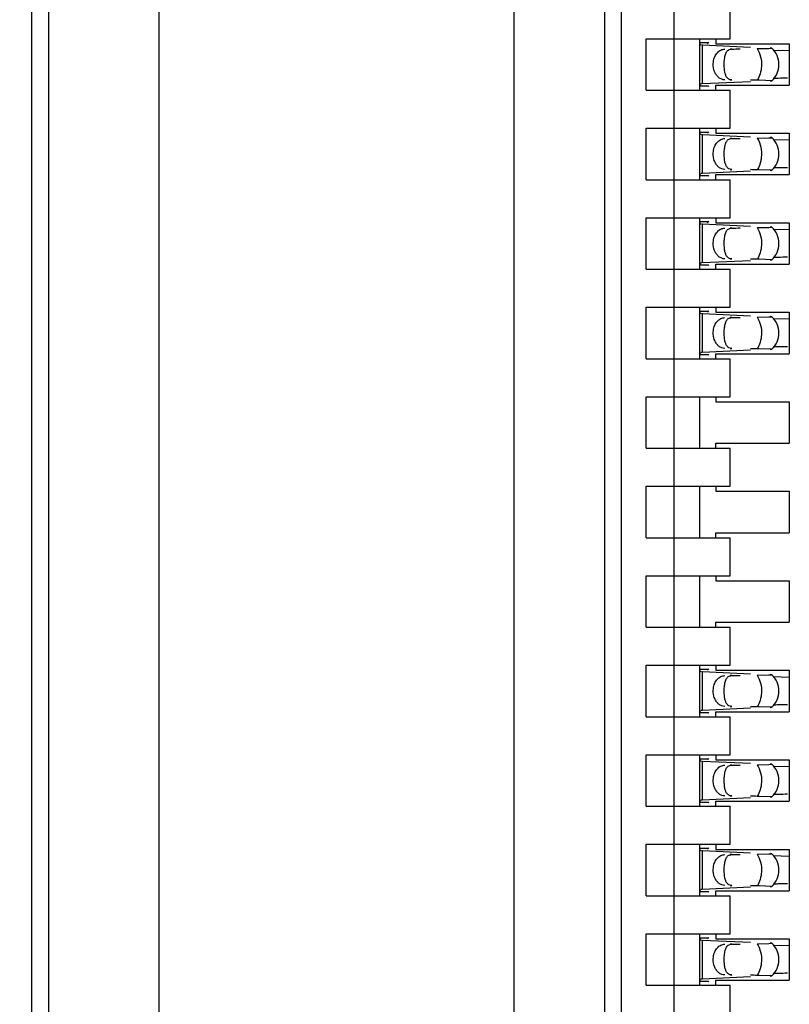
# Model space of a CAD drawing. Header units: inches. Extents: x 0 to 22, y 0 to 17.
# Tile 23 of 52: x 4.281 to 4.552, y 9.009 to 9.355. Entities that reach past the tile are written whole.
import ezdxf

# ---------------------------------------------------------------- set-up
doc = ezdxf.new("R2010")
doc.units = ezdxf.units.IN
doc.header["$LTSCALE"] = 1.21
doc.header["$MEASUREMENT"] = 0
doc.layers.get('0').update_dxf_attribs({"linetype": 'CONTINUOUS'})
doc.layers.add('DIMENSIONS', color=7, linetype='CONTINUOUS')
doc.styles.get("Standard").update_dxf_attribs({"font": 'txt', "width": 0.8})
doc.dimstyles.new('DIMSTYLE_1', dxfattribs={"dimtxt": 0.125, "dimasz": 0.18, "dimexe": 0.18, "dimexo": 0.0625, "dimgap": 0.09, "dimtad": 0, "dimtih": 1, "dimtoh": 1, "dimdec": 3, "dimzin": 4, "dimdsep": 46, "dimtxsty": 'STANDARD', "dimblk": '_FILLED', "dimblk1": '_FILLED', "dimblk2": '_FILLED', "dimcen": 0.09, "dimadec": 0, "dimazin": 0, "dimtp": 0.01, "dimtm": 0.01, "dimtfac": 1, "dimtdec": 3, "dimtofl": 0, "dimtmove": 0, "dimatfit": 3, "dimldrblk": '_FILLED', "dimfxl": 1, "dimtolj": 1, "dimtzin": 4, "dimarcsym": 0})

# ---------------------------------------------------------------- blocks, each defined once
blk = doc.blocks.new('*D4')
at = {"layer": 'DIMENSIONS', "color": 2, "linetype": 'CONTINUOUS'}
blk.add_line((4.453634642, 7.0576741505), (3.554734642, 7.0576741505), dxfattribs=at)
at = {"layer": 'DIMENSIONS', "color": 2, "linetype": 'CONTINUOUS', "insert": (3.492234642, 7.1201741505), "char_height": 0.125, "width": 1.525, "attachment_point": 3, "line_spacing_factor": 0.9}
blk.add_mtext('-4.822{\\Ftxt.shx;\\W1.000000;\\H0.125000; }[122.48]', dxfattribs=at)
blk = doc.blocks.new('_FILLED')
at = {"color": 0, "linetype": 'BYBLOCK'}
blk.add_solid([(0, 0), (-1, 0.1736111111), (-1, -0.1736111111)], dxfattribs=at)
blk = doc.blocks.new('*D5')
at = {"layer": 'DIMENSIONS', "color": 2, "linetype": 'CONTINUOUS'}
for p, q in [((4.0577810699, 6.9362306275), (3.9375, 6.75)), ((4.441734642, 6.9362306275), (4.0577810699, 6.9362306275)), ((3.9375, 6.75), (3.554734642, 6.75))]:
    blk.add_line(p, q, dxfattribs=at)
at = {"layer": 'DIMENSIONS', "color": 2, "linetype": 'CONTINUOUS', "insert": (3.492234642, 6.8125), "char_height": 0.125, "width": 1.525, "attachment_point": 3, "line_spacing_factor": 0.9}
blk.add_mtext('-4.943{\\Ftxt.shx;\\W1.000000;\\H0.125000; }[125.56]', dxfattribs=at)

msp = doc.modelspace()

# ---------------------------------------------------------------- linework, layer by layer
at = {"color": 7, "linetype": 'CONTINUOUS'}
for p, q in [((4.3300220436, 7.8665553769), (4.3300220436, 11.070792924)), ((4.4550220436, 7.8665953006), (4.4550220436, 11.0707530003)), ((4.2911810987, 8.1738788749), (4.2911810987, 11.0085245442)), ((4.4869732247, 8.1738788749), (4.4869732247, 11.0085245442)), ((4.2852755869, 8.2919891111), (4.2852755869, 10.890414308)), ((4.4928787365, 8.2919891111), (4.4928787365, 10.8293906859)), ((4.5113826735, 8.3562762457), (4.5113826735, 10.8261271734)), ((4.5310677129, 9.3482883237), (4.5310677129, 9.3616741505)), ((4.5015401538, 9.3482883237), (4.5310677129, 9.3482883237)), ((4.5015401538, 9.3301780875), (4.5015401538, 9.3482883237)), ((4.5204377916, 9.3301780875), (4.5204377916, 9.3482883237)), ((4.5261070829, 9.3482883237), (4.5261070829, 9.3465166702)), ((4.523383, 9.3467949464), (4.5204377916, 9.3467949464)), ((4.5204377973, 9.3467863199), (4.5204387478, 9.3468571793)), ((4.5204526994, 9.3465492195), (4.5204377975, 9.3467850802)), ((4.5214046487, 9.3459740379), (4.5209895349, 9.3459966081)), ((4.538287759, 9.3451914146), (4.521404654, 9.3459758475)), ((4.5231670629, 9.3465420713), (4.523383, 9.3467949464)), ((4.5261070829, 9.3465166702), (4.5519338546, 9.3465166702)), ((4.540623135, 9.3447982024), (4.5447165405, 9.3448902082)), ((4.5447165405, 9.3448902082), (4.545776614, 9.3449584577)), ((4.5457883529, 9.3449695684), (4.5451576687, 9.3450228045)), ((4.551923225, 9.3440466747), (4.5462588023, 9.3441870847)), ((4.5519338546, 9.3465166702), (4.5519338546, 9.331949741)), ((4.5413699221, 9.3336557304), (4.540623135, 9.3336682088)), ((4.5457883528, 9.3334968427), (4.5413699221, 9.3336557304)), ((4.5015401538, 9.3301780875), (4.5310677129, 9.3301780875)), ((4.5204377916, 9.3316714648), (4.523383, 9.3316714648)), ((4.5204377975, 9.331681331), (4.5206828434, 9.3323893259)), ((4.5204387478, 9.3316092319), (4.5204377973, 9.3316800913)), ((4.5208249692, 9.3324585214), (4.521182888, 9.3324810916)), ((4.521404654, 9.3324905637), (4.538287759, 9.3332749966)), ((4.5261070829, 9.331949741), (4.5519338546, 9.331949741)), ((4.5261070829, 9.3301780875), (4.5261070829, 9.331949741)), ((4.5310677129, 9.3167922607), (4.5310677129, 9.3301780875)), ((4.5451576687, 9.3334436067), (4.5457883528, 9.3334968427)), ((4.5015401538, 9.3167922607), (4.5310677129, 9.3167922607)), ((4.5015401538, 9.2986820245), (4.5015401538, 9.3167922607)), ((4.5204377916, 9.2986820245), (4.5204377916, 9.3167922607)), ((4.5261070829, 9.3167922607), (4.5261070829, 9.3150206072)), ((4.523383, 9.3152988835), (4.5204377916, 9.3152988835)), ((4.5204377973, 9.3152902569), (4.5204387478, 9.3153611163)), ((4.5204526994, 9.3150531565), (4.5204377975, 9.3152890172)), ((4.5214046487, 9.3144779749), (4.5209895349, 9.3145005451)), ((4.5382877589, 9.3136953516), (4.521404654, 9.3144797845)), ((4.5231670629, 9.3150460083), (4.523383, 9.3152988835)), ((4.5261070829, 9.3150206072), (4.5519338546, 9.3150206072)), ((4.540623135, 9.3133021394), (4.5447165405, 9.3133941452)), ((4.5447165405, 9.3133941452), (4.545776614, 9.3134623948)), ((4.5457883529, 9.3134735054), (4.5451576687, 9.3135267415)), ((4.5519338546, 9.3150206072), (4.5519338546, 9.300453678)), ((4.551923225, 9.3125506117), (4.5462588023, 9.3126910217)), ((4.5204377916, 9.3001754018), (4.523383, 9.3001754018)), ((4.5204377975, 9.300185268), (4.5206828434, 9.3008932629)), ((4.5204387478, 9.3001131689), (4.5204377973, 9.3001840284)), ((4.5208249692, 9.3009624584), (4.521182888, 9.3009850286)), ((4.521404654, 9.3009945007), (4.5382877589, 9.3017789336)), ((4.5261070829, 9.300453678), (4.5519338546, 9.300453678)), ((4.5261070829, 9.2986820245), (4.5261070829, 9.300453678)), ((4.5413699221, 9.3021596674), (4.540623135, 9.3021721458)), ((4.5457883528, 9.3020007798), (4.5413699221, 9.3021596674)), ((4.5451576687, 9.3019475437), (4.5457883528, 9.3020007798)), ((4.5015401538, 9.2986820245), (4.5310677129, 9.2986820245)), ((4.5310677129, 9.2852961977), (4.5310677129, 9.2986820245)), ((4.5015401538, 9.2852961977), (4.5310677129, 9.2852961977)), ((4.5015401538, 9.2671859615), (4.5015401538, 9.2852961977)), ((4.5204377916, 9.2671859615), (4.5204377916, 9.2852961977)), ((4.5261070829, 9.2852961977), (4.5261070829, 9.2835245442)), ((4.523383, 9.2838028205), (4.5204377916, 9.2838028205)), ((4.5204377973, 9.2837941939), (4.5204387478, 9.2838650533)), ((4.5204526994, 9.2835570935), (4.5204377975, 9.2837929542)), ((4.5214046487, 9.2829819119), (4.5209895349, 9.2830044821)), ((4.5382877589, 9.2821992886), (4.521404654, 9.2829837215)), ((4.5231670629, 9.2835499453), (4.523383, 9.2838028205)), ((4.5261070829, 9.2835245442), (4.5519338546, 9.2835245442)), ((4.540623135, 9.2818060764), (4.5447165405, 9.2818980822)), ((4.5447165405, 9.2818980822), (4.545776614, 9.2819663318)), ((4.5457883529, 9.2819774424), (4.5451576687, 9.2820306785)), ((4.5519338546, 9.2835245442), (4.5519338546, 9.2689576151)), ((4.551923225, 9.2810545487), (4.5462588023, 9.2811949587)), ((4.5204377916, 9.2686793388), (4.523383, 9.2686793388)), ((4.5204377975, 9.268689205), (4.5206828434, 9.2693971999)), ((4.5204387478, 9.2686171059), (4.5204377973, 9.2686879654)), ((4.5208249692, 9.2694663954), (4.521182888, 9.2694889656)), ((4.521404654, 9.2694984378), (4.538287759, 9.2702828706)), ((4.5261070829, 9.2689576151), (4.5519338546, 9.2689576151)), ((4.5261070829, 9.2671859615), (4.5261070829, 9.2689576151)), ((4.5413699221, 9.2706636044), (4.540623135, 9.2706760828)), ((4.5457883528, 9.2705047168), (4.5413699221, 9.2706636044)), ((4.5451576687, 9.2704514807), (4.5457883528, 9.2705047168)), ((4.5015401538, 9.2671859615), (4.5310677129, 9.2671859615)), ((4.5310677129, 9.2538001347), (4.5310677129, 9.2671859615)), ((4.5015401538, 9.2538001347), (4.5310677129, 9.2538001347)), ((4.5015401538, 9.2356898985), (4.5015401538, 9.2538001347)), ((4.5204377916, 9.2356898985), (4.5204377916, 9.2538001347)), ((4.523383, 9.2523067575), (4.5204377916, 9.2523067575)), ((4.5204377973, 9.2522981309), (4.5204387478, 9.2523689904)), ((4.5204526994, 9.2520610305), (4.5204377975, 9.2522968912)), ((4.5214046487, 9.2514858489), (4.5209895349, 9.2515084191)), ((4.5382877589, 9.2507032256), (4.521404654, 9.2514876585)), ((4.5231670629, 9.2520538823), (4.523383, 9.2523067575)), ((4.5261070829, 9.2538001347), (4.5261070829, 9.2520284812)), ((4.5261070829, 9.2520284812), (4.5519338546, 9.2520284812)), ((4.540623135, 9.2503100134), (4.5447165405, 9.2504020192)), ((4.5447165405, 9.2504020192), (4.545776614, 9.2504702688)), ((4.5457883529, 9.2504813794), (4.5451576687, 9.2505346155)), ((4.5519338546, 9.2520284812), (4.5519338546, 9.2374615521)), ((4.551923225, 9.2495584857), (4.5462588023, 9.2496988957)), ((4.5204377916, 9.2371832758), (4.523383, 9.2371832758)), ((4.5204377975, 9.237193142), (4.5206828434, 9.2379011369)), ((4.5204387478, 9.2371210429), (4.5204377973, 9.2371919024)), ((4.5208249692, 9.2379703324), (4.521182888, 9.2379929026)), ((4.521404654, 9.2380023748), (4.538287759, 9.2387868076)), ((4.5261070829, 9.2374615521), (4.5519338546, 9.2374615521)), ((4.5261070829, 9.2356898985), (4.5261070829, 9.2374615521)), ((4.5413699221, 9.2391675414), (4.540623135, 9.2391800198)), ((4.5457883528, 9.2390086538), (4.5413699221, 9.2391675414)), ((4.5451576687, 9.2389554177), (4.5457883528, 9.2390086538)), ((4.5015401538, 9.2356898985), (4.5310677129, 9.2356898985)), ((4.5310677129, 9.2223040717), (4.5310677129, 9.2356898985)), ((4.5015401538, 9.2223040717), (4.5310677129, 9.2223040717)), ((4.5015401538, 9.2041938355), (4.5015401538, 9.2223040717)), ((4.5204377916, 9.2041938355), (4.5204377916, 9.2223040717)), ((4.5261070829, 9.2223040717), (4.5261070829, 9.2205324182)), ((4.5261070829, 9.2205324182), (4.5519338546, 9.2205324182)), ((4.5519338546, 9.2205324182), (4.5519338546, 9.2059654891)), ((4.5261070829, 9.2059654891), (4.5519338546, 9.2059654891)), ((4.5261070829, 9.2041938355), (4.5261070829, 9.2059654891)), ((4.5015401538, 9.2041938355), (4.5310677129, 9.2041938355)), ((4.5310677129, 9.1908080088), (4.5310677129, 9.2041938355)), ((4.5015401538, 9.1908080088), (4.5310677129, 9.1908080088)), ((4.5015401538, 9.1726977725), (4.5015401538, 9.1908080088)), ((4.5204377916, 9.1726977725), (4.5204377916, 9.1908080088)), ((4.5261070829, 9.1908080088), (4.5261070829, 9.1890363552)), ((4.5261070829, 9.1890363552), (4.5519338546, 9.1890363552)), ((4.5519338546, 9.1890363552), (4.5519338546, 9.1744694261)), ((4.5261070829, 9.1744694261), (4.5519338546, 9.1744694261)), ((4.5261070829, 9.1726977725), (4.5261070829, 9.1744694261)), ((4.5015401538, 9.1726977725), (4.5310677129, 9.1726977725)), ((4.5310677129, 9.1593119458), (4.5310677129, 9.1726977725)), ((4.5015401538, 9.1593119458), (4.5310677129, 9.1593119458)), ((4.5015401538, 9.1412017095), (4.5015401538, 9.1593119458)), ((4.5204377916, 9.1412017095), (4.5204377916, 9.1593119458)), ((4.5261070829, 9.1593119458), (4.5261070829, 9.1575402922)), ((4.5261070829, 9.1575402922), (4.5519338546, 9.1575402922)), ((4.5519338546, 9.1575402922), (4.5519338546, 9.1429733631)), ((4.5015401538, 9.1412017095), (4.5310677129, 9.1412017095)), ((4.5261070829, 9.1429733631), (4.5519338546, 9.1429733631)), ((4.5261070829, 9.1412017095), (4.5261070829, 9.1429733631)), ((4.5310677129, 9.1278158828), (4.5310677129, 9.1412017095)), ((4.5015401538, 9.1278158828), (4.5310677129, 9.1278158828)), ((4.5015401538, 9.1097056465), (4.5015401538, 9.1278158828)), ((4.5204377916, 9.1097056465), (4.5204377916, 9.1278158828)), ((4.523383, 9.1263225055), (4.5204377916, 9.1263225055)), ((4.5204377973, 9.1263138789), (4.5204387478, 9.1263847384)), ((4.5204526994, 9.1260767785), (4.5204377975, 9.1263126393)), ((4.5231670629, 9.1260696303), (4.523383, 9.1263225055)), ((4.5261070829, 9.1278158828), (4.5261070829, 9.1260442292)), ((4.5261070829, 9.1260442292), (4.5519338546, 9.1260442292)), ((4.5519338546, 9.1260442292), (4.5519338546, 9.1114773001)), ((4.5214046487, 9.1255015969), (4.5209895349, 9.1255241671)), ((4.5382877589, 9.1247189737), (4.521404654, 9.1255034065)), ((4.540623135, 9.1243257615), (4.5447165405, 9.1244177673)), ((4.5447165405, 9.1244177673), (4.545776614, 9.1244860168)), ((4.5457883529, 9.1244971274), (4.5451576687, 9.1245503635)), ((4.551923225, 9.1235742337), (4.5462588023, 9.1237146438)), ((4.5204377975, 9.1112088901), (4.5206828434, 9.111916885)), ((4.5208249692, 9.1119860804), (4.521182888, 9.1120086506)), ((4.521404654, 9.1120181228), (4.538287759, 9.1128025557)), ((4.5413699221, 9.1131832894), (4.540623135, 9.1131957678)), ((4.5457883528, 9.1130244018), (4.5413699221, 9.1131832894)), ((4.5451576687, 9.1129711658), (4.5457883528, 9.1130244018)), ((4.5015401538, 9.1097056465), (4.5310677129, 9.1097056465)), ((4.5204377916, 9.1111990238), (4.523383, 9.1111990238)), ((4.5204387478, 9.1111367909), (4.5204377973, 9.1112076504)), ((4.5261070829, 9.1114773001), (4.5519338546, 9.1114773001)), ((4.5261070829, 9.1097056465), (4.5261070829, 9.1114773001)), ((4.5310677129, 9.0963198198), (4.5310677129, 9.1097056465)), ((4.5015401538, 9.0963198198), (4.5310677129, 9.0963198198)), ((4.5015401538, 9.0782095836), (4.5015401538, 9.0963198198)), ((4.5204377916, 9.0782095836), (4.5204377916, 9.0963198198)), ((4.523383, 9.0948264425), (4.5204377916, 9.0948264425)), ((4.5204377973, 9.0948178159), (4.5204387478, 9.0948886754)), ((4.5204526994, 9.0945807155), (4.5204377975, 9.0948165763)), ((4.5231670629, 9.0945735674), (4.523383, 9.0948264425)), ((4.5261070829, 9.0963198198), (4.5261070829, 9.0945481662)), ((4.5261070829, 9.0945481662), (4.5519338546, 9.0945481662)), ((4.5519338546, 9.0945481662), (4.5519338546, 9.0799812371)), ((4.5214046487, 9.0940055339), (4.5209895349, 9.0940281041)), ((4.5382877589, 9.0932229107), (4.521404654, 9.0940073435)), ((4.540623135, 9.0928296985), (4.5447165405, 9.0929217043)), ((4.5447165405, 9.0929217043), (4.545776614, 9.0929899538)), ((4.5457883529, 9.0930010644), (4.5451576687, 9.0930543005)), ((4.551923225, 9.0920781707), (4.5462588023, 9.0922185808)), ((4.521404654, 9.0805220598), (4.538287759, 9.0813064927)), ((4.5413699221, 9.0816872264), (4.540623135, 9.0816997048)), ((4.5457883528, 9.0815283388), (4.5413699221, 9.0816872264)), ((4.5451576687, 9.0814751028), (4.5457883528, 9.0815283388)), ((4.5015401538, 9.0782095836), (4.5310677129, 9.0782095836)), ((4.5204377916, 9.0797029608), (4.523383, 9.0797029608)), ((4.5204377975, 9.0797128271), (4.5206828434, 9.080420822)), ((4.5204387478, 9.0796407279), (4.5204377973, 9.0797115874)), ((4.5208249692, 9.0804900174), (4.521182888, 9.0805125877)), ((4.5261070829, 9.0799812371), (4.5519338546, 9.0799812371)), ((4.5261070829, 9.0782095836), (4.5261070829, 9.0799812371)), ((4.5310677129, 9.0648237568), (4.5310677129, 9.0782095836)), ((4.5015401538, 9.0648237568), (4.5310677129, 9.0648237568)), ((4.5015401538, 9.0467135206), (4.5015401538, 9.0648237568)), ((4.5204377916, 9.0467135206), (4.5204377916, 9.0648237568)), ((4.523383, 9.0633303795), (4.5204377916, 9.0633303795)), ((4.5204377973, 9.0633217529), (4.5204387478, 9.0633926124)), ((4.5204526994, 9.0630846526), (4.5204377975, 9.0633205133)), ((4.5231670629, 9.0630775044), (4.523383, 9.0633303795)), ((4.5261070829, 9.0648237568), (4.5261070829, 9.0630521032)), ((4.5214046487, 9.0625094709), (4.5209895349, 9.0625320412)), ((4.5382877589, 9.0617268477), (4.521404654, 9.0625112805)), ((4.5261070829, 9.0630521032), (4.5519338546, 9.0630521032)), ((4.540623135, 9.0613336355), (4.5447165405, 9.0614256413)), ((4.5447165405, 9.0614256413), (4.545776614, 9.0614938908)), ((4.5457883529, 9.0615050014), (4.5451576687, 9.0615582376)), ((4.551923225, 9.0605821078), (4.5462588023, 9.0607225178)), ((4.5519338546, 9.0630521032), (4.5519338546, 9.0484851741)), ((4.521404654, 9.0490259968), (4.538287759, 9.0498104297)), ((4.5413699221, 9.0501911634), (4.540623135, 9.0502036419)), ((4.5457883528, 9.0500322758), (4.5413699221, 9.0501911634)), ((4.5451576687, 9.0499790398), (4.5457883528, 9.0500322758)), ((4.5015401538, 9.0467135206), (4.5310677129, 9.0467135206)), ((4.5204377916, 9.0482068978), (4.523383, 9.0482068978)), ((4.5204377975, 9.0482167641), (4.5206828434, 9.048924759)), ((4.5204387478, 9.0481446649), (4.5204377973, 9.0482155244)), ((4.5208249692, 9.0489939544), (4.521182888, 9.0490165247)), ((4.5261070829, 9.0484851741), (4.5519338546, 9.0484851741)), ((4.5261070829, 9.0467135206), (4.5261070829, 9.0484851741)), ((4.5310677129, 9.0333276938), (4.5310677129, 9.0467135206)), ((4.5015401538, 9.0333276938), (4.5310677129, 9.0333276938)), ((4.5015401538, 9.0152174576), (4.5015401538, 9.0333276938)), ((4.5204377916, 9.0152174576), (4.5204377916, 9.0333276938)), ((4.5261070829, 9.0333276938), (4.5261070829, 9.0315560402)), ((4.523383, 9.0318343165), (4.5204377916, 9.0318343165)), ((4.5204377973, 9.0318256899), (4.5204387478, 9.0318965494)), ((4.5204526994, 9.0315885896), (4.5204377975, 9.0318244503)), ((4.5214046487, 9.0310134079), (4.5209895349, 9.0310359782)), ((4.5382877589, 9.0302307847), (4.521404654, 9.0310152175)), ((4.5231670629, 9.0315814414), (4.523383, 9.0318343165)), ((4.5261070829, 9.0315560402), (4.5519338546, 9.0315560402)), ((4.540623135, 9.0298375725), (4.5447165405, 9.0299295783)), ((4.5447165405, 9.0299295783), (4.545776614, 9.0299978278)), ((4.5457883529, 9.0300089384), (4.5451576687, 9.0300621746)), ((4.551923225, 9.0290860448), (4.5462588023, 9.0292264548)), ((4.5519338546, 9.0315560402), (4.5519338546, 9.0169891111)), ((4.521404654, 9.0175299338), (4.538287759, 9.0183143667)), ((4.5413699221, 9.0186951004), (4.540623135, 9.0187075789)), ((4.5457883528, 9.0185362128), (4.5413699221, 9.0186951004)), ((4.5451576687, 9.0184829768), (4.5457883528, 9.0185362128)), ((4.5015401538, 9.0152174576), (4.5310677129, 9.0152174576)), ((4.5204377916, 9.0167108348), (4.523383, 9.0167108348)), ((4.5204377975, 9.0167207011), (4.5206828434, 9.017428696)), ((4.5204387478, 9.016648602), (4.5204377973, 9.0167194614)), ((4.5208249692, 9.0174978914), (4.521182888, 9.0175204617)), ((4.5261070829, 9.0169891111), (4.5519338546, 9.0169891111)), ((4.5261070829, 9.0152174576), (4.5261070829, 9.0169891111)), ((4.5310677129, 9.0018316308), (4.5310677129, 9.0152174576))]:
    msp.add_line(p, q, dxfattribs=at)
at = {"color": 9, "linetype": 'CONTINUOUS'}
for p, q in [((4.521404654, 9.3324905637), (4.521404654, 9.3459758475)), ((4.5316474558, 9.3446465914), (4.5310677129, 9.3446465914)), ((4.5310677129, 9.3338198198), (4.5316474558, 9.3338198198)), ((4.521404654, 9.3009945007), (4.521404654, 9.3144797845)), ((4.5316474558, 9.3131505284), (4.5310677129, 9.3131505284)), ((4.5310677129, 9.3023237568), (4.5316474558, 9.3023237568)), ((4.521404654, 9.2694984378), (4.521404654, 9.2829837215)), ((4.5316474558, 9.2816544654), (4.5310677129, 9.2816544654)), ((4.5310677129, 9.2708276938), (4.5316474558, 9.2708276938)), ((4.521404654, 9.2380023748), (4.521404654, 9.2514876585)), ((4.5316474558, 9.2501584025), (4.5310677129, 9.2501584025)), ((4.5310677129, 9.2393316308), (4.5316474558, 9.2393316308)), ((4.521404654, 9.1120181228), (4.521404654, 9.1255034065)), ((4.5316474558, 9.1241741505), (4.5310677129, 9.1241741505)), ((4.5310677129, 9.1133473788), (4.5316474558, 9.1133473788)), ((4.521404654, 9.0805220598), (4.521404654, 9.0940073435)), ((4.5316474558, 9.0926780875), (4.5310677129, 9.0926780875)), ((4.5310677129, 9.0818513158), (4.5316474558, 9.0818513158)), ((4.521404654, 9.0490259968), (4.521404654, 9.0625112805)), ((4.5316474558, 9.0611820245), (4.5310677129, 9.0611820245)), ((4.5310677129, 9.0503552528), (4.5316474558, 9.0503552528)), ((4.521404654, 9.0175299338), (4.521404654, 9.0310152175)), ((4.5316474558, 9.0296859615), (4.5310677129, 9.0296859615)), ((4.5310677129, 9.0188591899), (4.5316474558, 9.0188591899))]:
    msp.add_line(p, q, dxfattribs=at)
at = {"color": 7, "linetype": 'CONTINUOUS'}
for centre, radius, start, end in [((4.5403944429, 9.3392332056), 0.0078740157, 313.2376953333, 46.7623047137), ((4.5541723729, 9.0965716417), 0.2378393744, 91.4738626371, 91.9067402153), ((4.5618518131, 8.8064843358), 0.5280282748, 91.1421004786, 91.4972558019), ((4.5229607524, 9.2997130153), 0.0328162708, 92.7179069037, 93.1055942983), ((4.5403944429, 9.3077371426), 0.0078740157, 313.2376953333, 46.7623047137), ((4.5543366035, 9.0594006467), 0.2435166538, 91.4781476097, 91.8818145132), ((4.5618518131, 8.7749882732), 0.5280282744, 91.1421004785, 91.497255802), ((4.5229607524, 9.2682169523), 0.0328162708, 92.7179069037, 93.1055942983), ((4.5403944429, 9.2762410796), 0.0078740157, 313.2376953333, 46.7623047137), ((4.5543366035, 9.0279045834), 0.2435166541, 91.4781476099, 91.881814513), ((4.5618518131, 8.7434922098), 0.5280282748, 91.1421004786, 91.4972558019), ((4.5229607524, 9.2367208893), 0.0328162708, 92.7179069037, 93.1055942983), ((4.5403944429, 9.2447450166), 0.0078740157, 313.2376953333, 46.7623047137), ((4.5229607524, 9.2052248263), 0.0328162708, 92.7179069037, 93.1055942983), ((4.5541723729, 9.0020834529), 0.2378393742, 91.473862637, 91.9067402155), ((4.5618518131, 8.7119961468), 0.5280282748, 91.1421004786, 91.4972558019), ((4.5403944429, 9.1187607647), 0.0078740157, 313.2376953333, 46.7623047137), ((4.5229607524, 9.0792405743), 0.0328162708, 92.7179069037, 93.1055942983), ((4.5541723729, 8.8760992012), 0.2378393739, 91.4738626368, 91.9067402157), ((4.5618518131, 8.5860118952), 0.5280282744, 91.1421004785, 91.497255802), ((4.5403944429, 9.0872647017), 0.0078740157, 313.2376953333, 46.7623047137), ((4.5541723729, 8.844603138), 0.2378393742, 91.473862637, 91.9067402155), ((4.5618518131, 8.5545158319), 0.5280282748, 91.1421004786, 91.4972558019), ((4.5229607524, 9.0477445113), 0.0328162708, 92.7179069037, 93.1055942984), ((4.5403944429, 9.0557686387), 0.0078740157, 313.2376953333, 46.7623047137), ((4.5541723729, 8.813107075), 0.2378393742, 91.473862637, 91.9067402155), ((4.5618518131, 8.5230197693), 0.5280282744, 91.1421004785, 91.497255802), ((4.5229607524, 9.0162484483), 0.0328162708, 92.7179069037, 93.1055942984), ((4.5403944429, 9.0242725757), 0.0078740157, 313.2376953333, 46.7623047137), ((4.5541723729, 8.7816110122), 0.2378393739, 91.4738626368, 91.9067402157), ((4.5618518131, 8.4915237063), 0.5280282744, 91.1421004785, 91.497255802), ((4.5229607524, 8.9847523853), 0.0328162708, 92.7179069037, 93.1055942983)]:
    msp.add_arc(centre, radius, start, end, dxfattribs=at)
for centre, major_axis, ratio, start_param, end_param in [((4.5222451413, 9.3578161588), (0, 0.0118110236), 0.2679491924, -2.7738167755, -2.7145116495), ((4.2039877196, 9.3392332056), (0.4711895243, 0.0078735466), 0.0001824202, -0.8018391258, -0.7929241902), ((4.2039877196, 9.3392332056), (0.4711895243, -0.0078735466), 0.0001824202, 0.7749796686, 0.7820906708), ((4.5222451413, 9.3206502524), (-0, 0.0118110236), 0.2679491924, -0.4270814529, -0.3677758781), ((4.5222451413, 9.3263200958), (-0, 0.0118110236), 0.2679491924, -2.7738167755, -2.7145116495), ((4.2039877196, 9.3077371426), (0.4711895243, 0.0078735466), 0.0001824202, -0.8018391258, -0.7929241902), ((4.5222451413, 9.2891541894), (-0, 0.0118110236), 0.2679491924, -0.4270814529, -0.3677758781), ((4.2039877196, 9.3077371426), (0.4711895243, -0.0078735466), 0.0001824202, 0.7749796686, 0.7820906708), ((4.5222451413, 9.2948240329), (-0, 0.0118110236), 0.2679491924, -2.7738167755, -2.7145116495), ((4.2039877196, 9.2762410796), (0.4711895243, 0.0078735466), 0.0001824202, -0.8018391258, -0.7929241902), ((4.5222451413, 9.2576581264), (-0, 0.0118110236), 0.2679491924, -0.4270814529, -0.3677758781), ((4.2039877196, 9.2762410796), (0.4711895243, -0.0078735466), 0.0001824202, 0.7749796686, 0.7820906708), ((4.5222451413, 9.2633279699), (0, 0.0118110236), 0.2679491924, -2.7738167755, -2.7145116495), ((4.2039877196, 9.2447450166), (0.4711895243, 0.0078735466), 0.0001824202, -0.8018391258, -0.7929241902), ((4.5222451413, 9.2261620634), (-0, 0.0118110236), 0.2679491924, -0.4270814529, -0.3677758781), ((4.2039877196, 9.2447450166), (0.4711895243, -0.0078735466), 0.0001824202, 0.7749796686, 0.7820906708), ((4.5222451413, 9.1373437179), (0, 0.0118110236), 0.2679491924, -2.7738167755, -2.7145116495), ((4.2039877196, 9.1187607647), (0.4711895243, 0.0078735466), 0.0001824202, -0.8018391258, -0.7929241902), ((4.2039877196, 9.1187607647), (0.4711895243, -0.0078735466), 0.0001824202, 0.7749796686, 0.7820906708), ((4.5222451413, 9.1001778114), (-0, 0.0118110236), 0.2679491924, -0.4270814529, -0.3677758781), ((4.5222451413, 9.1058476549), (-0, 0.0118110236), 0.2679491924, -2.7738167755, -2.7145116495), ((4.2039877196, 9.0872647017), (0.4711895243, 0.0078735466), 0.0001824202, -0.8018391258, -0.7929241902), ((4.2039877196, 9.0872647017), (0.4711895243, -0.0078735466), 0.0001824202, 0.7749796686, 0.7820906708), ((4.5222451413, 9.0686817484), (-0, 0.0118110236), 0.2679491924, -0.4270814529, -0.3677758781), ((4.5222451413, 9.0743515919), (0, 0.0118110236), 0.2679491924, -2.7738167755, -2.7145116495), ((4.2039877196, 9.0557686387), (0.4711895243, 0.0078735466), 0.0001824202, -0.8018391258, -0.7929241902), ((4.2039877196, 9.0557686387), (0.4711895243, -0.0078735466), 0.0001824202, 0.7749796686, 0.7820906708), ((4.5222451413, 9.0371856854), (-0, 0.0118110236), 0.2679491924, -0.4270814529, -0.3677758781), ((4.5222451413, 9.0428555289), (-0, 0.0118110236), 0.2679491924, -2.7738167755, -2.7145116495), ((4.2039877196, 9.0242725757), (0.4711895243, 0.0078735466), 0.0001824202, -0.8018391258, -0.7929241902), ((4.2039877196, 9.0242725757), (0.4711895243, -0.0078735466), 0.0001824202, 0.7749796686, 0.7820906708), ((4.5222451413, 9.0056896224), (-0, 0.0118110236), 0.2679491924, -0.4270814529, -0.3677758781)]:
    msp.add_ellipse(centre, major_axis=major_axis, ratio=ratio, start_param=start_param, end_param=end_param, dxfattribs=at)
for points, knots in [([(4.520824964, 9.3460060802), (4.5207748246, 9.3460216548), (4.5206781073, 9.3460683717), (4.52051679, 9.3462407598), (4.5204696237, 9.346423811), (4.5204526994, 9.3465492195)], [0, 0, 0, 0, 0.2267990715, 0.4533532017, 1, 1, 1, 1]), ([(4.5252122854, 9.3401654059), (4.5252918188, 9.3407664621), (4.5255965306, 9.3419151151), (4.526486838, 9.343377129), (4.5277237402, 9.3443805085), (4.5287209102, 9.3446386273), (4.5291974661, 9.3446465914)], [0, 0, 0, 0, 0.28045492, 0.5418465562, 0.779528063, 1, 1, 1, 1]), ([(4.5290394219, 9.3402451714), (4.5290742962, 9.3408326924), (4.5291663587, 9.3416754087), (4.5294245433, 9.3427170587), (4.5296715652, 9.3433616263), (4.5299972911, 9.3439009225), (4.5304319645, 9.3443217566), (4.5309982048, 9.3445887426), (4.5314235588, 9.3446428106), (4.5316474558, 9.3446465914)], [0, 0, 0, 0, 0.3111597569, 0.4460927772, 0.566488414, 0.6748242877, 0.776716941, 0.8816123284, 1, 1, 1, 1]), ([(4.5256913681, 9.3365464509), (4.5255722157, 9.3368218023), (4.5251690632, 9.3379810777), (4.5250909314, 9.3392482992), (4.5252122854, 9.3401654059)], [0, 0, 0, 0, 0.2448939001, 1, 1, 1, 1]), ([(4.5292275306, 9.3366187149), (4.5291198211, 9.3371932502), (4.5289981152, 9.3384037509), (4.5290022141, 9.3396183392), (4.5290394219, 9.3402451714)], [0, 0, 0, 0, 0.4821064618, 1, 1, 1, 1]), ([(4.5291974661, 9.3338198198), (4.5288410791, 9.3338257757), (4.5281081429, 9.333967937), (4.5271135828, 9.334540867), (4.5262739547, 9.3354221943), (4.5258618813, 9.3361524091), (4.5256913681, 9.3365464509)], [0, 0, 0, 0, 0.2285254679, 0.4679518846, 0.7247253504, 1, 1, 1, 1]), ([(4.5316474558, 9.3338198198), (4.5313147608, 9.3338254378), (4.5308188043, 9.3339197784), (4.5302878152, 9.3342741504), (4.5299745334, 9.334612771), (4.5297211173, 9.3350224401), (4.5294346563, 9.3356851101), (4.5292995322, 9.3362346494), (4.5292275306, 9.3366187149)], [0, 0, 0, 0, 0.246021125, 0.3565709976, 0.4674902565, 0.584442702, 0.7110848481, 1, 1, 1, 1]), ([(4.520824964, 9.3145100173), (4.5207748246, 9.3145255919), (4.5206781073, 9.3145723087), (4.52051679, 9.3147446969), (4.5204696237, 9.314927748), (4.5204526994, 9.3150531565)], [0, 0, 0, 0, 0.2267990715, 0.4533532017, 1, 1, 1, 1]), ([(4.5252122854, 9.3086693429), (4.5252918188, 9.3092703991), (4.5255965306, 9.3104190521), (4.526486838, 9.311881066), (4.5277237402, 9.3128844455), (4.5287209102, 9.3131425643), (4.5291974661, 9.3131505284)], [0, 0, 0, 0, 0.28045492, 0.5418465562, 0.779528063, 1, 1, 1, 1]), ([(4.5290394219, 9.3087491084), (4.5290742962, 9.3093366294), (4.5291663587, 9.3101793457), (4.5294245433, 9.3112209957), (4.5296715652, 9.3118655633), (4.5299972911, 9.3124048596), (4.5304319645, 9.3128256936), (4.5309982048, 9.3130926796), (4.5314235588, 9.3131467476), (4.5316474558, 9.3131505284)], [0, 0, 0, 0, 0.3111597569, 0.4460927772, 0.566488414, 0.6748242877, 0.776716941, 0.8816123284, 1, 1, 1, 1]), ([(4.5256913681, 9.3050503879), (4.5255722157, 9.3053257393), (4.5251690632, 9.3064850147), (4.5250909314, 9.3077522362), (4.5252122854, 9.3086693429)], [0, 0, 0, 0, 0.2448939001, 1, 1, 1, 1]), ([(4.5292275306, 9.3051226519), (4.5291198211, 9.3056971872), (4.5289981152, 9.3069076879), (4.5290022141, 9.3081222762), (4.5290394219, 9.3087491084)], [0, 0, 0, 0, 0.4821064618, 1, 1, 1, 1]), ([(4.5291974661, 9.3023237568), (4.5288410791, 9.3023297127), (4.5281081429, 9.302471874), (4.5271135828, 9.303044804), (4.5262739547, 9.3039261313), (4.5258618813, 9.3046563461), (4.5256913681, 9.3050503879)], [0, 0, 0, 0, 0.2285254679, 0.4679518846, 0.7247253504, 1, 1, 1, 1]), ([(4.5316474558, 9.3023237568), (4.5313147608, 9.3023293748), (4.5308188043, 9.3024237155), (4.5302878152, 9.3027780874), (4.5299745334, 9.303116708), (4.5297211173, 9.3035263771), (4.5294346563, 9.3041890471), (4.5292995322, 9.3047385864), (4.5292275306, 9.3051226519)], [0, 0, 0, 0, 0.246021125, 0.3565709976, 0.4674902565, 0.584442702, 0.7110848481, 1, 1, 1, 1]), ([(4.520824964, 9.2830139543), (4.5207748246, 9.2830295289), (4.5206781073, 9.2830762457), (4.52051679, 9.2832486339), (4.5204696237, 9.283431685), (4.5204526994, 9.2835570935)], [0, 0, 0, 0, 0.2267990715, 0.4533532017, 1, 1, 1, 1]), ([(4.5252122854, 9.27717328), (4.5252918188, 9.2777743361), (4.5255965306, 9.2789229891), (4.526486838, 9.280385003), (4.5277237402, 9.2813883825), (4.5287209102, 9.2816465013), (4.5291974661, 9.2816544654)], [0, 0, 0, 0, 0.28045492, 0.5418465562, 0.779528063, 1, 1, 1, 1]), ([(4.5290394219, 9.2772530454), (4.5290742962, 9.2778405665), (4.5291663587, 9.2786832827), (4.5294245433, 9.2797249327), (4.5296715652, 9.2803695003), (4.5299972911, 9.2809087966), (4.5304319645, 9.2813296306), (4.5309982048, 9.2815966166), (4.5314235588, 9.2816506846), (4.5316474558, 9.2816544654)], [0, 0, 0, 0, 0.3111597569, 0.4460927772, 0.566488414, 0.6748242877, 0.776716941, 0.8816123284, 1, 1, 1, 1]), ([(4.5256913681, 9.2735543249), (4.5255722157, 9.2738296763), (4.5251690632, 9.2749889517), (4.5250909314, 9.2762561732), (4.5252122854, 9.27717328)], [0, 0, 0, 0, 0.2448939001, 1, 1, 1, 1]), ([(4.5292275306, 9.2736265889), (4.5291198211, 9.2742011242), (4.5289981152, 9.2754116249), (4.5290022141, 9.2766262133), (4.5290394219, 9.2772530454)], [0, 0, 0, 0, 0.4821064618, 1, 1, 1, 1]), ([(4.5291974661, 9.2708276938), (4.5288410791, 9.2708336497), (4.5281081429, 9.270975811), (4.5271135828, 9.271548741), (4.5262739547, 9.2724300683), (4.5258618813, 9.2731602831), (4.5256913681, 9.2735543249)], [0, 0, 0, 0, 0.2285254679, 0.4679518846, 0.7247253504, 1, 1, 1, 1]), ([(4.5316474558, 9.2708276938), (4.5313147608, 9.2708333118), (4.5308188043, 9.2709276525), (4.5302878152, 9.2712820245), (4.5299745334, 9.2716206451), (4.5297211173, 9.2720303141), (4.5294346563, 9.2726929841), (4.5292995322, 9.2732425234), (4.5292275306, 9.2736265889)], [0, 0, 0, 0, 0.246021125, 0.3565709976, 0.4674902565, 0.584442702, 0.7110848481, 1, 1, 1, 1]), ([(4.520824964, 9.2515178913), (4.5207748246, 9.2515334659), (4.5206781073, 9.2515801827), (4.52051679, 9.2517525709), (4.5204696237, 9.251935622), (4.5204526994, 9.2520610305)], [0, 0, 0, 0, 0.2267990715, 0.4533532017, 1, 1, 1, 1]), ([(4.5252122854, 9.245677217), (4.5252918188, 9.2462782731), (4.5255965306, 9.2474269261), (4.526486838, 9.2488889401), (4.5277237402, 9.2498923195), (4.5287209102, 9.2501504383), (4.5291974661, 9.2501584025)], [0, 0, 0, 0, 0.28045492, 0.5418465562, 0.779528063, 1, 1, 1, 1]), ([(4.5290394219, 9.2457569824), (4.5290742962, 9.2463445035), (4.5291663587, 9.2471872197), (4.5294245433, 9.2482288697), (4.5296715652, 9.2488734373), (4.5299972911, 9.2494127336), (4.5304319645, 9.2498335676), (4.5309982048, 9.2501005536), (4.5314235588, 9.2501546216), (4.5316474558, 9.2501584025)], [0, 0, 0, 0, 0.3111597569, 0.4460927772, 0.566488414, 0.6748242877, 0.776716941, 0.8816123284, 1, 1, 1, 1]), ([(4.5256913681, 9.2420582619), (4.5255722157, 9.2423336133), (4.5251690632, 9.2434928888), (4.5250909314, 9.2447601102), (4.5252122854, 9.245677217)], [0, 0, 0, 0, 0.2448939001, 1, 1, 1, 1]), ([(4.5292275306, 9.2421305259), (4.5291198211, 9.2427050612), (4.5289981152, 9.2439155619), (4.5290022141, 9.2451301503), (4.5290394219, 9.2457569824)], [0, 0, 0, 0, 0.4821064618, 1, 1, 1, 1]), ([(4.5291974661, 9.2393316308), (4.5288410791, 9.2393375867), (4.5281081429, 9.239479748), (4.5271135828, 9.240052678), (4.5262739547, 9.2409340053), (4.5258618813, 9.2416642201), (4.5256913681, 9.2420582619)], [0, 0, 0, 0, 0.2285254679, 0.4679518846, 0.7247253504, 1, 1, 1, 1]), ([(4.5316474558, 9.2393316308), (4.5313147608, 9.2393372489), (4.5308188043, 9.2394315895), (4.5302878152, 9.2397859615), (4.5299745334, 9.2401245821), (4.5297211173, 9.2405342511), (4.5294346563, 9.2411969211), (4.5292995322, 9.2417464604), (4.5292275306, 9.2421305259)], [0, 0, 0, 0, 0.246021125, 0.3565709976, 0.4674902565, 0.584442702, 0.7110848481, 1, 1, 1, 1]), ([(4.520824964, 9.1255336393), (4.5207748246, 9.1255492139), (4.5206781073, 9.1255959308), (4.52051679, 9.1257683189), (4.5204696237, 9.12595137), (4.5204526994, 9.1260767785)], [0, 0, 0, 0, 0.2267990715, 0.4533532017, 1, 1, 1, 1]), ([(4.5252122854, 9.119692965), (4.5252918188, 9.1202940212), (4.5255965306, 9.1214426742), (4.526486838, 9.1229046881), (4.5277237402, 9.1239080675), (4.5287209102, 9.1241661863), (4.5291974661, 9.1241741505)], [0, 0, 0, 0, 0.28045492, 0.5418465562, 0.779528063, 1, 1, 1, 1]), ([(4.5290394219, 9.1197727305), (4.5290742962, 9.1203602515), (4.5291663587, 9.1212029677), (4.5294245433, 9.1222446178), (4.5296715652, 9.1228891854), (4.5299972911, 9.1234284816), (4.5304319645, 9.1238493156), (4.5309982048, 9.1241163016), (4.5314235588, 9.1241703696), (4.5316474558, 9.1241741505)], [0, 0, 0, 0, 0.3111597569, 0.4460927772, 0.566488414, 0.6748242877, 0.776716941, 0.8816123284, 1, 1, 1, 1]), ([(4.5256913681, 9.1160740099), (4.5255722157, 9.1163493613), (4.5251690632, 9.1175086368), (4.5250909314, 9.1187758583), (4.5252122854, 9.119692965)], [0, 0, 0, 0, 0.2448939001, 1, 1, 1, 1]), ([(4.5292275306, 9.116146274), (4.5291198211, 9.1167208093), (4.5289981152, 9.1179313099), (4.5290022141, 9.1191458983), (4.5290394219, 9.1197727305)], [0, 0, 0, 0, 0.4821064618, 1, 1, 1, 1]), ([(4.5291974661, 9.1133473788), (4.5288410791, 9.1133533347), (4.5281081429, 9.1134954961), (4.5271135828, 9.114068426), (4.5262739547, 9.1149497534), (4.5258618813, 9.1156799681), (4.5256913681, 9.1160740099)], [0, 0, 0, 0, 0.2285254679, 0.4679518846, 0.7247253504, 1, 1, 1, 1]), ([(4.5316474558, 9.1133473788), (4.5313147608, 9.1133529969), (4.5308188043, 9.1134473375), (4.5302878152, 9.1138017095), (4.5299745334, 9.1141403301), (4.5297211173, 9.1145499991), (4.5294346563, 9.1152126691), (4.5292995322, 9.1157622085), (4.5292275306, 9.116146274)], [0, 0, 0, 0, 0.246021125, 0.3565709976, 0.4674902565, 0.584442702, 0.7110848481, 1, 1, 1, 1]), ([(4.520824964, 9.0940375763), (4.5207748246, 9.0940531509), (4.5206781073, 9.0940998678), (4.52051679, 9.0942722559), (4.5204696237, 9.094455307), (4.5204526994, 9.0945807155)], [0, 0, 0, 0, 0.2267990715, 0.4533532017, 1, 1, 1, 1]), ([(4.5252122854, 9.088196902), (4.5252918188, 9.0887979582), (4.5255965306, 9.0899466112), (4.526486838, 9.0914086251), (4.5277237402, 9.0924120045), (4.5287209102, 9.0926701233), (4.5291974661, 9.0926780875)], [0, 0, 0, 0, 0.28045492, 0.5418465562, 0.779528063, 1, 1, 1, 1]), ([(4.5290394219, 9.0882766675), (4.5290742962, 9.0888641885), (4.5291663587, 9.0897069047), (4.5294245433, 9.0907485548), (4.5296715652, 9.0913931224), (4.5299972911, 9.0919324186), (4.5304319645, 9.0923532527), (4.5309982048, 9.0926202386), (4.5314235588, 9.0926743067), (4.5316474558, 9.0926780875)], [0, 0, 0, 0, 0.3111597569, 0.4460927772, 0.566488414, 0.6748242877, 0.776716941, 0.8816123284, 1, 1, 1, 1]), ([(4.5256913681, 9.084577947), (4.5255722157, 9.0848532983), (4.5251690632, 9.0860125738), (4.5250909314, 9.0872797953), (4.5252122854, 9.088196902)], [0, 0, 0, 0, 0.2448939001, 1, 1, 1, 1]), ([(4.5292275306, 9.084650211), (4.5291198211, 9.0852247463), (4.5289981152, 9.0864352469), (4.5290022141, 9.0876498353), (4.5290394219, 9.0882766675)], [0, 0, 0, 0, 0.4821064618, 1, 1, 1, 1]), ([(4.5291974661, 9.0818513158), (4.5288410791, 9.0818572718), (4.5281081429, 9.0819994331), (4.5271135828, 9.082572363), (4.5262739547, 9.0834536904), (4.5258618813, 9.0841839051), (4.5256913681, 9.084577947)], [0, 0, 0, 0, 0.2285254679, 0.4679518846, 0.7247253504, 1, 1, 1, 1]), ([(4.5316474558, 9.0818513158), (4.5313147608, 9.0818569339), (4.5308188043, 9.0819512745), (4.5302878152, 9.0823056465), (4.5299745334, 9.0826442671), (4.5297211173, 9.0830539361), (4.5294346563, 9.0837166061), (4.5292995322, 9.0842661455), (4.5292275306, 9.084650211)], [0, 0, 0, 0, 0.246021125, 0.3565709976, 0.4674902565, 0.584442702, 0.7110848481, 1, 1, 1, 1]), ([(4.520824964, 9.0625415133), (4.5207748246, 9.0625570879), (4.5206781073, 9.0626038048), (4.52051679, 9.0627761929), (4.5204696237, 9.062959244), (4.5204526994, 9.0630846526)], [0, 0, 0, 0, 0.2267990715, 0.4533532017, 1, 1, 1, 1]), ([(4.5252122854, 9.056700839), (4.5252918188, 9.0573018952), (4.5255965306, 9.0584505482), (4.526486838, 9.0599125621), (4.5277237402, 9.0609159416), (4.5287209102, 9.0611740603), (4.5291974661, 9.0611820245)], [0, 0, 0, 0, 0.28045492, 0.5418465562, 0.779528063, 1, 1, 1, 1]), ([(4.5290394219, 9.0567806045), (4.5290742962, 9.0573681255), (4.5291663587, 9.0582108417), (4.5294245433, 9.0592524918), (4.5296715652, 9.0598970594), (4.5299972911, 9.0604363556), (4.5304319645, 9.0608571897), (4.5309982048, 9.0611241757), (4.5314235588, 9.0611782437), (4.5316474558, 9.0611820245)], [0, 0, 0, 0, 0.3111597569, 0.4460927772, 0.566488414, 0.6748242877, 0.776716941, 0.8816123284, 1, 1, 1, 1]), ([(4.5256913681, 9.053081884), (4.5255722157, 9.0533572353), (4.5251690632, 9.0545165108), (4.5250909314, 9.0557837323), (4.5252122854, 9.056700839)], [0, 0, 0, 0, 0.2448939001, 1, 1, 1, 1]), ([(4.5292275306, 9.053154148), (4.5291198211, 9.0537286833), (4.5289981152, 9.054939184), (4.5290022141, 9.0561537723), (4.5290394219, 9.0567806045)], [0, 0, 0, 0, 0.4821064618, 1, 1, 1, 1]), ([(4.5291974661, 9.0503552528), (4.5288410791, 9.0503612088), (4.5281081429, 9.0505033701), (4.5271135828, 9.0510763), (4.5262739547, 9.0519576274), (4.5258618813, 9.0526878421), (4.5256913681, 9.053081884)], [0, 0, 0, 0, 0.2285254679, 0.4679518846, 0.7247253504, 1, 1, 1, 1]), ([(4.5316474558, 9.0503552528), (4.5313147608, 9.0503608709), (4.5308188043, 9.0504552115), (4.5302878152, 9.0508095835), (4.5299745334, 9.0511482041), (4.5297211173, 9.0515578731), (4.5294346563, 9.0522205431), (4.5292995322, 9.0527700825), (4.5292275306, 9.053154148)], [0, 0, 0, 0, 0.246021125, 0.3565709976, 0.4674902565, 0.584442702, 0.7110848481, 1, 1, 1, 1]), ([(4.520824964, 9.0310454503), (4.5207748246, 9.0310610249), (4.5206781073, 9.0311077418), (4.52051679, 9.0312801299), (4.5204696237, 9.031463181), (4.5204526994, 9.0315885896)], [0, 0, 0, 0, 0.2267990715, 0.4533532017, 1, 1, 1, 1]), ([(4.5252122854, 9.025204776), (4.5252918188, 9.0258058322), (4.5255965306, 9.0269544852), (4.526486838, 9.0284164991), (4.5277237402, 9.0294198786), (4.5287209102, 9.0296779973), (4.5291974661, 9.0296859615)], [0, 0, 0, 0, 0.28045492, 0.5418465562, 0.779528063, 1, 1, 1, 1]), ([(4.5290394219, 9.0252845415), (4.5290742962, 9.0258720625), (4.5291663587, 9.0267147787), (4.5294245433, 9.0277564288), (4.5296715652, 9.0284009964), (4.5299972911, 9.0289402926), (4.5304319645, 9.0293611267), (4.5309982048, 9.0296281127), (4.5314235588, 9.0296821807), (4.5316474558, 9.0296859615)], [0, 0, 0, 0, 0.3111597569, 0.4460927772, 0.566488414, 0.6748242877, 0.776716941, 0.8816123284, 1, 1, 1, 1]), ([(4.5256913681, 9.021585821), (4.5255722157, 9.0218611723), (4.5251690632, 9.0230204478), (4.5250909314, 9.0242876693), (4.5252122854, 9.025204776)], [0, 0, 0, 0, 0.2448939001, 1, 1, 1, 1]), ([(4.5292275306, 9.021658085), (4.5291198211, 9.0222326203), (4.5289981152, 9.023443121), (4.5290022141, 9.0246577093), (4.5290394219, 9.0252845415)], [0, 0, 0, 0, 0.4821064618, 1, 1, 1, 1]), ([(4.5291974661, 9.0188591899), (4.5288410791, 9.0188651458), (4.5281081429, 9.0190073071), (4.5271135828, 9.019580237), (4.5262739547, 9.0204615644), (4.5258618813, 9.0211917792), (4.5256913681, 9.021585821)], [0, 0, 0, 0, 0.2285254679, 0.4679518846, 0.7247253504, 1, 1, 1, 1]), ([(4.5316474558, 9.0188591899), (4.5313147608, 9.0188648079), (4.5308188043, 9.0189591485), (4.5302878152, 9.0193135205), (4.5299745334, 9.0196521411), (4.5297211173, 9.0200618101), (4.5294346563, 9.0207244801), (4.5292995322, 9.0212740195), (4.5292275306, 9.021658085)], [0, 0, 0, 0, 0.246021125, 0.3565709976, 0.4674902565, 0.584442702, 0.7110848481, 1, 1, 1, 1])]:
    msp.add_open_spline(points, degree=3, knots=knots, dxfattribs=at)
at = {"color": 9, "linetype": 'CONTINUOUS'}
for points, knots in [([(4.540623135, 9.3447982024), (4.5411842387, 9.3439386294), (4.541987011, 9.3418984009), (4.5421698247, 9.3397325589), (4.542112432, 9.3386158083)], [0, 0, 0, 0, 0.4786163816, 1, 1, 1, 1]), ([(4.542112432, 9.3386158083), (4.5420659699, 9.3377117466), (4.5417830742, 9.3359812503), (4.5410776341, 9.3343644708), (4.540623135, 9.3336682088)], [0, 0, 0, 0, 0.5212411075, 1, 1, 1, 1]), ([(4.540623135, 9.3133021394), (4.5412380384, 9.3123601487), (4.5420793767, 9.3101038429), (4.5421907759, 9.3077221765), (4.5420650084, 9.3065061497)], [0, 0, 0, 0, 0.4792135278, 1, 1, 1, 1]), ([(4.5420650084, 9.3065061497), (4.5420233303, 9.3061031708), (4.5417883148, 9.3045924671), (4.5412380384, 9.3031141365), (4.540623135, 9.3021721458)], [0, 0, 0, 0, 0.264780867, 1, 1, 1, 1]), ([(4.540623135, 9.2818060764), (4.5411842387, 9.2809465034), (4.541987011, 9.2789062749), (4.5421698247, 9.2767404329), (4.542112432, 9.2756236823)], [0, 0, 0, 0, 0.4786163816, 1, 1, 1, 1]), ([(4.542112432, 9.2756236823), (4.5420659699, 9.2747196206), (4.5417830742, 9.2729891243), (4.5410776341, 9.2713723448), (4.540623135, 9.2706760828)], [0, 0, 0, 0, 0.5212411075, 1, 1, 1, 1]), ([(4.540623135, 9.2503100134), (4.5411842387, 9.2494504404), (4.541987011, 9.2474102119), (4.5421698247, 9.2452443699), (4.542112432, 9.2441276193)], [0, 0, 0, 0, 0.4786163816, 1, 1, 1, 1]), ([(4.542112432, 9.2441276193), (4.5420659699, 9.2432235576), (4.5417830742, 9.2414930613), (4.5410776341, 9.2398762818), (4.540623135, 9.2391800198)], [0, 0, 0, 0, 0.5212411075, 1, 1, 1, 1]), ([(4.540623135, 9.1243257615), (4.5411842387, 9.1234661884), (4.541987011, 9.12142596), (4.5421698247, 9.119260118), (4.542112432, 9.1181433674)], [0, 0, 0, 0, 0.4786163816, 1, 1, 1, 1]), ([(4.542112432, 9.1181433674), (4.5420659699, 9.1172393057), (4.5417830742, 9.1155088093), (4.5410776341, 9.1138920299), (4.540623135, 9.1131957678)], [0, 0, 0, 0, 0.5212411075, 1, 1, 1, 1]), ([(4.540623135, 9.0928296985), (4.5411842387, 9.0919701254), (4.541987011, 9.089929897), (4.5421698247, 9.087764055), (4.542112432, 9.0866473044)], [0, 0, 0, 0, 0.4786163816, 1, 1, 1, 1]), ([(4.542112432, 9.0866473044), (4.5420659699, 9.0857432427), (4.5417830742, 9.0840127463), (4.5410776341, 9.0823959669), (4.540623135, 9.0816997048)], [0, 0, 0, 0, 0.5212411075, 1, 1, 1, 1]), ([(4.540623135, 9.0613336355), (4.5411842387, 9.0604740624), (4.541987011, 9.058433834), (4.5421698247, 9.056267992), (4.542112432, 9.0551512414)], [0, 0, 0, 0, 0.4786163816, 1, 1, 1, 1]), ([(4.542112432, 9.0551512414), (4.5420659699, 9.0542471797), (4.5417830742, 9.0525166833), (4.5410776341, 9.0508999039), (4.540623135, 9.0502036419)], [0, 0, 0, 0, 0.5212411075, 1, 1, 1, 1]), ([(4.540623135, 9.0298375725), (4.5411842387, 9.0289779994), (4.541987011, 9.026937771), (4.5421698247, 9.024771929), (4.542112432, 9.0236551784)], [0, 0, 0, 0, 0.4786163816, 1, 1, 1, 1]), ([(4.542112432, 9.0236551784), (4.5420659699, 9.0227511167), (4.5417830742, 9.0210206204), (4.5410776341, 9.0194038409), (4.540623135, 9.0187075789)], [0, 0, 0, 0, 0.5212411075, 1, 1, 1, 1])]:
    msp.add_open_spline(points, degree=3, knots=knots, dxfattribs=at)

# ---------------------------------------------------------------- dimensions: what is measured, and where the dimension line sits
at = {"layer": 'DIMENSIONS', "color": 2, "linetype": 'CONTINUOUS'}
for feature_location, offset, origin, picture, middle in [((4.453634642, 7.0576741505), (-0.8988999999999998, 0), (4.516134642, 11.8796741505), '*D4', (2.479734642, 7.0576741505)), ((4.441734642, 6.9362306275), (-0.887, -0.18623062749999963), (4.504234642, 11.8796741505), '*D5', (2.479734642, 6.75))]:
    dim = msp.add_ordinate_dim(feature_location=feature_location, offset=offset, dtype=0, origin=origin, text='-<>', dimstyle='DIMSTYLE_1', dxfattribs=at)
    dim.commit()
    dim.dimension.update_dxf_attribs({"geometry": picture, "text_midpoint": middle})

doc.saveas('drawing.dxf')
